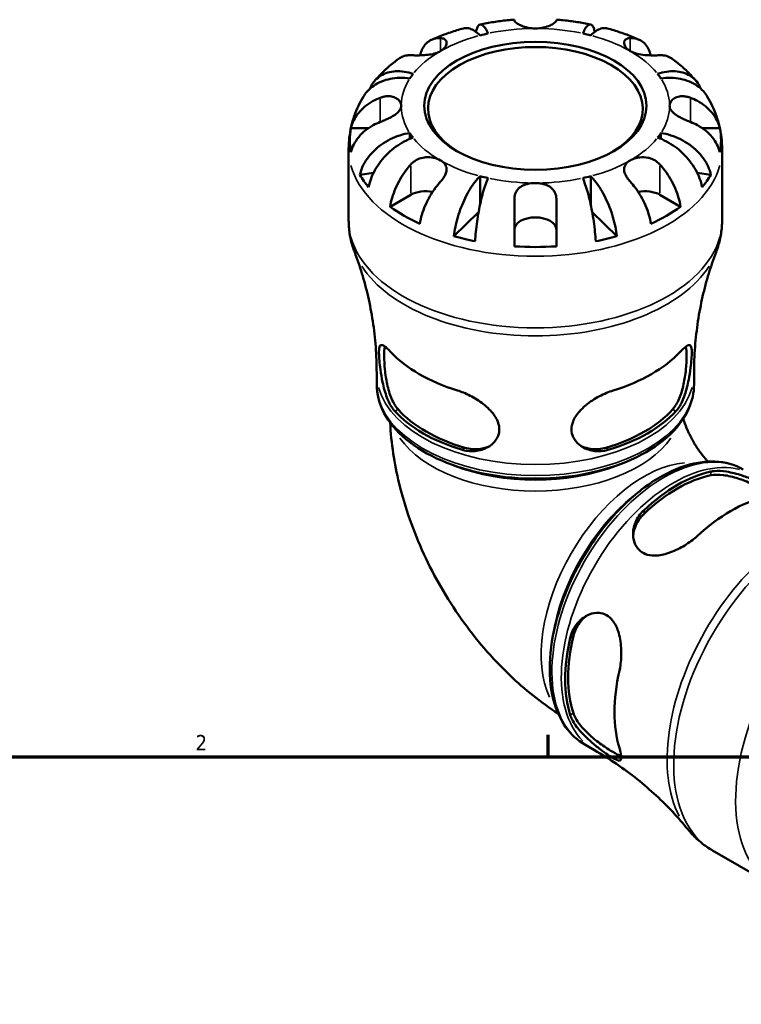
# Model space of a CAD drawing. Header units: inches. Extents: x 0.1 to 36.6, y 0.6 to 29.5.
# Tile 9 of 10: x 26.5 to 30.9, y 19.5 to 25.5. Entities that reach past the tile are written whole.
import ezdxf

# ---------------------------------------------------------------- set-up
doc = ezdxf.new("R2010")
doc.units = ezdxf.units.IN
doc.header["$MEASUREMENT"] = 0
for name, color, linetype, lineweight in [('Border (ANSI)', 7, 'Continuous', 70), ('Visible (ANSI)', 7, 'Continuous', 50), ('Visible Narrow (ANSI)', 7, 'Continuous', 35)]:
    doc.layers.add(name, color=color, linetype=linetype, lineweight=lineweight)
doc.styles.add('Note Text (ANSI)', font='tahoma.ttf')

# ---------------------------------------------------------------- blocks, each defined once
blk = doc.blocks.new('Borders Default Border')
at = {"layer": 'Border (ANSI)'}
blk.add_line((29.75, 21), (29.75, 21.1345), dxfattribs=at)
at = {"layer": 'Border (ANSI)', "flags": 128}
blk.add_lwpolyline([(0.5, 1), (0.5, 21), (33.5, 21), (33.5, 1), (0.5, 1)], dxfattribs=at)
at = {"layer": 'Border (ANSI)', "color": 5, "true_color": 0x0000ff, "insert": (27.5964, 21.04), "char_height": 0.0945, "attachment_point": 7, "style": 'Note Text (ANSI)'}
blk.add_mtext('2', dxfattribs=at)

msp = doc.modelspace()

# ---------------------------------------------------------------- linework, layer by layer
at = {"layer": 'Visible (ANSI)'}
for p, q in [((29.5437, 25.4965), (29.5437, 25.5015)), ((29.8002, 25.5015), (29.8002, 25.4965)), ((28.5457, 24.84), (28.6535, 24.84)), ((30.6903, 24.84), (30.7982, 24.84)), ((28.9053, 24.8093), (28.9053, 24.7739)), ((30.4386, 24.8093), (30.4386, 24.7739)), ((28.5319, 24.2763), (28.5319, 24.7137)), ((30.8119, 24.2763), (30.8119, 24.7137)), ((28.5999, 24.5541), (28.684, 24.5667)), ((29.3343, 24.5459), (29.3343, 24.3739)), ((30.0096, 24.5459), (30.0096, 24.3739)), ((30.6599, 24.5667), (30.744, 24.5541)), ((28.7849, 24.3598), (28.9112, 24.4325)), ((30.4327, 24.4325), (30.559, 24.3598)), ((29.5437, 24.1176), (29.5437, 24.4051)), ((29.8002, 24.4051), (29.8002, 24.1176)), ((29.1742, 24.1797), (29.3251, 24.3272)), ((30.0187, 24.3272), (30.1697, 24.1797)), ((28.7029, 23.2766), (28.7029, 23.3433)), ((30.6409, 23.2766), (30.6409, 23.3433)), ((29.9743, 21.0756), (30.032, 21.0423)), ((30.7536, 20.4295), (31.132, 20.2116))]:
    msp.add_line(p, q, dxfattribs=at)
for centre, major_axis, ratio, start_param, end_param in [((29.6719, 24.9572), (-0.6555, 0), 0.575862, 2.377424, 7.047354), ((29.6719, 24.9759), (-0.8194, 0), 0.575862, 5.073083, 5.137094), ((29.6719, 24.9759), (-0.8194, 0), 0.575862, 4.287684, 4.351695), ((29.6719, 24.9759), (-0.8194, 0), 0.575862, 5.858481, 5.922492), ((29.6719, 24.9759), (0.8194, 0), 0.575862, 0.360694, 0.424705), ((29.6719, 24.7662), (-1.1335, 0), 0.575862, 6.169805, 6.396566), ((29.6719, 24.7662), (1.1335, 0), 0.575862, 6.169805, 6.396566), ((29.6719, 24.9759), (-0.8194, 0), 0.575862, 0.360694, 0.424705), ((29.6719, 24.9759), (0.8194, 0), 0.575862, 5.858481, 5.922492), ((29.6719, 24.7662), (-1.1335, 0), 0.575862, 0.330797, 0.454601), ((29.6719, 24.9759), (0.8194, 0), 0.575862, 4.287684, 4.351695), ((29.6719, 24.9759), (0.8194, 0), 0.575862, 5.073083, 5.137094), ((29.6719, 24.7662), (1.1335, 0), 0.575862, 5.828584, 5.952388), ((29.0018, 24.3803), (0.1282, 0), 0.575862, 1.232239, 2.356194), ((30.342, 24.3803), (0.1282, 0), 0.575862, 0.785398, 1.909353), ((29.6719, 24.7662), (-1.1335, 0), 0.575862, 0.672018, 0.898779), ((29.6719, 24.7662), (-1.1335, 0), 0.575862, 2.242814, 2.469575), ((29.6719, 24.2205), (-0.1282, 0), 0.575862, 3.141593, 6.283185), ((29.6719, 24.7662), (-1.1335, 0), 0.575862, 1.116195, 1.239999), ((29.6719, 24.7662), (-1.1335, 0), 0.575862, 1.901593, 2.025398), ((29.6719, 24.7662), (-1.1335, 0), 0.575862, 1.457416, 1.684177), ((29.6719, 23.7457), (1.0022, 0), 0.575862, 3.635072, 4.21891), ((29.6719, 23.7457), (1.0022, 0), 0.575862, 5.205868, 5.789706), ((29.6719, 23.3706), (-0.9692, 0), 0.575862, 0.483214, 1.087582), ((29.6719, 23.3706), (-0.9428, 0), 0.575862, 0.474482, 1.096314), ((29.6719, 23.3706), (-0.9428, 0), 0.575862, 2.045279, 2.66711), ((29.6719, 23.3706), (-0.9692, 0), 0.575862, 2.054011, 2.658378), ((30.5392, 21.8685), (0.4836, 0.8399), 0.578093, 0.481281, 1.085648), ((30.5392, 21.8685), (0.4705, 0.817), 0.578093, 0.472549, 1.09438), ((30.8637, 21.6816), (-0.5001, -0.8685), 0.578093, 3.633138, 4.216976), ((30.5392, 21.8685), (0.4836, 0.8399), 0.578093, 2.052077, 2.656444), ((30.5392, 21.8685), (0.4705, 0.817), 0.578093, 2.043345, 2.665177), ((30.8637, 21.6816), (-0.5001, -0.8685), 0.578093, 5.203934, 5.787773)]:
    msp.add_ellipse(centre, major_axis=major_axis, ratio=ratio, start_param=start_param, end_param=end_param, dxfattribs=at)
msp.add_ellipse((29.6719, 24.9759), major_axis=(0.6783, 0), ratio=0.575862, dxfattribs=at)
for points, knots in [([(29.5437, 25.5015), (29.5295, 25.5004), (29.5154, 25.4992), (29.4873, 25.4964), (29.4732, 25.4948), (29.4452, 25.4914), (29.4313, 25.4894), (29.4034, 25.4853), (29.3896, 25.483), (29.3619, 25.4781), (29.3482, 25.4755), (29.3345, 25.4727)], [2.4841456, 2.4841456, 2.4841456, 2.4841456, 2.526598, 2.526598, 2.5690504, 2.5690504, 2.6115029, 2.6115029, 2.6539553, 2.6539553, 2.6964077, 2.6964077, 2.6964077, 2.6964077]), ([(29.6719, 25.4477), (29.6624, 25.4477), (29.6529, 25.4483), (29.6336, 25.4508), (29.624, 25.4527), (29.6024, 25.4584), (29.591, 25.4626), (29.5719, 25.4713), (29.5642, 25.4757), (29.5541, 25.4828), (29.5508, 25.4855), (29.5462, 25.4904), (29.5447, 25.4925), (29.5438, 25.4951), (29.5437, 25.4958), (29.5437, 25.4965)], [0, 0, 0, 0, 0.0727176, 0.0727176, 0.1504294, 0.1504294, 0.2566741, 0.2566741, 0.3574985, 0.3574985, 0.4278256, 0.4278256, 0.4958936, 0.4958936, 0.523971, 0.523971, 0.523971, 0.523971]), ([(29.8002, 25.4965), (29.8002, 25.4957), (29.8, 25.4949), (29.7989, 25.4921), (29.7973, 25.49), (29.7924, 25.485), (29.789, 25.4822), (29.7785, 25.4751), (29.7707, 25.4707), (29.7498, 25.4613), (29.7362, 25.4566), (29.7057, 25.4497), (29.6889, 25.4477), (29.6719, 25.4477)], [-0.5247, -0.5247, -0.5247, -0.5247, -0.4918187, -0.4918187, -0.4242098, -0.4242098, -0.3529175, -0.3529175, -0.2525465, -0.2525465, -0.1292355, -0.1292355, 0, 0, 0, 0]), ([(30.0094, 25.4727), (29.9957, 25.4755), (29.9819, 25.4781), (29.9543, 25.483), (29.9404, 25.4853), (29.9126, 25.4894), (29.8986, 25.4914), (29.8706, 25.4948), (29.8566, 25.4964), (29.8284, 25.4992), (29.8143, 25.5004), (29.8002, 25.5015)], [2.0159813, 2.0159813, 2.0159813, 2.0159813, 2.0584337, 2.0584337, 2.1008861, 2.1008861, 2.1433385, 2.1433385, 2.185791, 2.185791, 2.2282434, 2.2282434, 2.2282434, 2.2282434]), ([(29.2337, 25.4486), (29.2202, 25.4449), (29.2067, 25.441), (29.18, 25.4328), (29.1668, 25.4286), (29.1404, 25.4196), (29.1274, 25.415), (29.1014, 25.4053), (29.0886, 25.4003), (29.0631, 25.3899), (29.0504, 25.3845), (29.0379, 25.3789)], [2.8018414, 2.8018414, 2.8018414, 2.8018414, 2.8448942, 2.8448942, 2.8879469, 2.8879469, 2.9309996, 2.9309996, 2.9740523, 2.9740523, 3.0171051, 3.0171051, 3.0171051, 3.0171051]), ([(29.3343, 25.4058), (29.3242, 25.4157), (29.3131, 25.4249), (29.2915, 25.4391), (29.2809, 25.4441), (29.2623, 25.45), (29.2525, 25.4513), (29.24, 25.4501), (29.2368, 25.4495), (29.2337, 25.4486)], [3.6313834, 3.6313834, 3.6313834, 3.6313834, 3.7831468, 3.7831468, 3.9349102, 3.9349102, 4.0860993, 4.0860993, 4.1410021, 4.1410021, 4.1410021, 4.1410021]), ([(29.3094, 25.4271), (29.3111, 25.4356), (29.3132, 25.4435), (29.3187, 25.458), (29.3222, 25.4639), (29.3292, 25.4711), (29.3334, 25.4732), (29.3424, 25.4727), (29.3472, 25.4702), (29.3564, 25.4621), (29.3616, 25.4558), (29.3723, 25.439), (29.3778, 25.4284), (29.3827, 25.4173)], [0.3287597, 0.3287597, 0.3287597, 0.3287597, 0.4519501, 0.4519501, 0.6027539, 0.6027539, 0.7539429, 0.7539429, 0.905132, 0.905132, 1.0568954, 1.0568954, 1.2086588, 1.2086588, 1.2086588, 1.2086588]), ([(29.9611, 25.4173), (29.9661, 25.4284), (29.9715, 25.439), (29.9822, 25.4558), (29.9874, 25.4621), (29.9966, 25.4702), (30.0015, 25.4727), (30.0105, 25.4732), (30.0147, 25.4711), (30.0217, 25.4639), (30.0252, 25.458), (30.0306, 25.4435), (30.0328, 25.4356), (30.0345, 25.4271)], [3.6313834, 3.6313834, 3.6313834, 3.6313834, 3.7831468, 3.7831468, 3.9349102, 3.9349102, 4.0860993, 4.0860993, 4.2372883, 4.2372883, 4.3880921, 4.3880921, 4.5112825, 4.5112825, 4.5112825, 4.5112825]), ([(30.1101, 25.4486), (30.107, 25.4495), (30.1038, 25.4501), (30.0913, 25.4513), (30.0816, 25.45), (30.0629, 25.4441), (30.0523, 25.4391), (30.0307, 25.4249), (30.0197, 25.4157), (30.0096, 25.4058)], [0.6990401, 0.6990401, 0.6990401, 0.6990401, 0.7539429, 0.7539429, 0.905132, 0.905132, 1.0568954, 1.0568954, 1.2086588, 1.2086588, 1.2086588, 1.2086588]), ([(30.3059, 25.3789), (30.2934, 25.3845), (30.2808, 25.3899), (30.2553, 25.4003), (30.2424, 25.4053), (30.2165, 25.415), (30.2034, 25.4196), (30.1771, 25.4286), (30.1638, 25.4328), (30.1371, 25.441), (30.1237, 25.4449), (30.1102, 25.4486)], [1.6952839, 1.6952839, 1.6952839, 1.6952839, 1.7383366, 1.7383366, 1.7813894, 1.7813894, 1.8244421, 1.8244421, 1.8674948, 1.8674948, 1.9105475, 1.9105475, 1.9105475, 1.9105475]), ([(28.9677, 25.2838), (28.9706, 25.2962), (28.9745, 25.3076), (28.9843, 25.3292), (28.9914, 25.3407), (29.0084, 25.3603), (29.0183, 25.3682), (29.0382, 25.3796), (29.0501, 25.3842), (29.0724, 25.3885), (29.0826, 25.3892), (29.0925, 25.3889)], [0.1770366, 0.1770366, 0.1770366, 0.1770366, 0.3007396, 0.3007396, 0.4516004, 0.4516004, 0.6024612, 0.6024612, 0.754145, 0.754145, 0.8682016, 0.8682016, 0.8682016, 0.8682016]), ([(29.0925, 25.3889), (29.097, 25.3887), (29.1011, 25.3882), (29.1086, 25.3864), (29.1119, 25.3852), (29.1185, 25.3819), (29.1215, 25.3795), (29.1282, 25.3716), (29.1303, 25.3653), (29.1298, 25.3503), (29.1265, 25.3417), (29.114, 25.3247), (29.1045, 25.3164), (29.0925, 25.3095)], [-0.5276534, -0.5276534, -0.5276534, -0.5276534, -0.474105, -0.474105, -0.4238883, -0.4238883, -0.3615587, -0.3615587, -0.2513717, -0.2513717, -0.1293356, -0.1293356, 0, 0, 0, 0]), ([(30.2513, 25.3095), (30.2436, 25.314), (30.2368, 25.319), (30.2252, 25.3304), (30.2206, 25.3367), (30.2136, 25.3518), (30.2127, 25.3603), (30.2164, 25.3724), (30.2192, 25.3766), (30.2263, 25.3825), (30.23, 25.3845), (30.2387, 25.3875), (30.2436, 25.3884), (30.2498, 25.3888), (30.2505, 25.3888), (30.2513, 25.3889)], [-2.2624521, -2.2624521, -2.2624521, -2.2624521, -2.1788932, -2.1788932, -2.0870705, -2.0870705, -1.9601211, -1.9601211, -1.8755047, -1.8755047, -1.811327, -1.811327, -1.7448754, -1.7448754, -1.7354217, -1.7354217, -1.7354217, -1.7354217]), ([(30.2513, 25.3889), (30.2613, 25.3892), (30.2714, 25.3885), (30.2938, 25.3842), (30.3057, 25.3796), (30.3256, 25.3682), (30.3354, 25.3603), (30.3524, 25.3407), (30.3596, 25.3292), (30.3694, 25.3076), (30.3732, 25.2962), (30.3761, 25.2838)], [3.990271, 3.990271, 3.990271, 3.990271, 4.1043276, 4.1043276, 4.2560115, 4.2560115, 4.4068722, 4.4068722, 4.557733, 4.557733, 4.681436, 4.681436, 4.681436, 4.681436]), ([(29.0925, 25.3095), (29.084, 25.3046), (29.0742, 25.3004), (29.0516, 25.2931), (29.0386, 25.2903), (29.0122, 25.2863), (28.9991, 25.2852), (28.9749, 25.2839), (28.964, 25.2837), (28.9473, 25.2837), (28.9411, 25.2837), (28.93, 25.2839), (28.9251, 25.284), (28.9172, 25.2842), (28.9141, 25.2843), (28.9112, 25.2844)], [0, 0, 0, 0, 0.092316, 0.092316, 0.1969275, 0.1969275, 0.2967982, 0.2967982, 0.3837033, 0.3837033, 0.4382012, 0.4382012, 0.487457, 0.487457, 0.5217406, 0.5217406, 0.5217406, 0.5217406]), ([(30.4327, 25.2844), (30.4294, 25.2843), (30.4259, 25.2842), (30.4163, 25.2839), (30.4099, 25.2838), (30.3954, 25.2836), (30.3874, 25.2836), (30.3664, 25.284), (30.3533, 25.2846), (30.324, 25.2872), (30.3081, 25.2895), (30.2775, 25.2972), (30.2633, 25.3026), (30.2513, 25.3095)], [-0.5211875, -0.5211875, -0.5211875, -0.5211875, -0.4827149, -0.4827149, -0.4207878, -0.4207878, -0.3526592, -0.3526592, -0.2514043, -0.2514043, -0.1290367, -0.1290367, 0, 0, 0, 0]), ([(28.8367, 25.2629), (28.826, 25.2549), (28.8154, 25.2468), (28.7946, 25.2301), (28.7843, 25.2215), (28.7642, 25.2038), (28.7544, 25.1947), (28.7351, 25.176), (28.7256, 25.1664), (28.7072, 25.1467), (28.6982, 25.1366), (28.6895, 25.1262)], [3.2627992, 3.2627992, 3.2627992, 3.2627992, 3.3053107, 3.3053107, 3.3478222, 3.3478222, 3.3903337, 3.3903337, 3.4328452, 3.4328452, 3.4753567, 3.4753567, 3.4753567, 3.4753567]), ([(28.9112, 25.2844), (28.9012, 25.2848), (28.8911, 25.2841), (28.8687, 25.2798), (28.8568, 25.2752), (28.8435, 25.2675), (28.8401, 25.2653), (28.8368, 25.2628)], [3.990271, 3.990271, 3.990271, 3.990271, 4.1043276, 4.1043276, 4.2560115, 4.2560115, 4.3074945, 4.3074945, 4.3074945, 4.3074945]), ([(30.5071, 25.2628), (30.5038, 25.2653), (30.5004, 25.2675), (30.487, 25.2752), (30.4752, 25.2798), (30.4528, 25.2841), (30.4427, 25.2848), (30.4327, 25.2844)], [0.5509781, 0.5509781, 0.5509781, 0.5509781, 0.6024612, 0.6024612, 0.754145, 0.754145, 0.8682016, 0.8682016, 0.8682016, 0.8682016]), ([(30.6544, 25.1262), (30.6456, 25.1366), (30.6366, 25.1467), (30.6182, 25.1664), (30.6088, 25.176), (30.5895, 25.1947), (30.5796, 25.2038), (30.5595, 25.2215), (30.5493, 25.2301), (30.5285, 25.2468), (30.5179, 25.2549), (30.5071, 25.2629)], [1.2370323, 1.2370323, 1.2370323, 1.2370323, 1.2795438, 1.2795438, 1.3220553, 1.3220553, 1.3645668, 1.3645668, 1.4070783, 1.4070783, 1.4495898, 1.4495898, 1.4495898, 1.4495898]), ([(28.9053, 25.1424), (28.886, 25.1453), (28.8649, 25.1468), (28.8237, 25.146), (28.8035, 25.1437), (28.7679, 25.1366), (28.7492, 25.1312), (28.7144, 25.1167), (28.6982, 25.1078), (28.671, 25.0889), (28.6576, 25.0773), (28.6369, 25.0543), (28.629, 25.0434), (28.6224, 25.0326)], [3.6313834, 3.6313834, 3.6313834, 3.6313834, 3.7831468, 3.7831468, 3.9349102, 3.9349102, 4.0860993, 4.0860993, 4.2372883, 4.2372883, 4.3880921, 4.3880921, 4.5055534, 4.5055534, 4.5055534, 4.5055534]), ([(28.6623, 25.0807), (28.6644, 25.0858), (28.6666, 25.0907), (28.6755, 25.108), (28.6842, 25.1208), (28.7049, 25.1431), (28.7169, 25.1526), (28.741, 25.1673), (28.7555, 25.1738), (28.7865, 25.1829), (28.8031, 25.1855), (28.8347, 25.1872), (28.8527, 25.1864), (28.8894, 25.1809), (28.9082, 25.1761), (28.9253, 25.1703)], [0.2468209, 0.2468209, 0.2468209, 0.2468209, 0.3011464, 0.3011464, 0.4519501, 0.4519501, 0.6027539, 0.6027539, 0.7539429, 0.7539429, 0.905132, 0.905132, 1.0568954, 1.0568954, 1.2086588, 1.2086588, 1.2086588, 1.2086588]), ([(30.4185, 25.1703), (30.4357, 25.1761), (30.4544, 25.1809), (30.4911, 25.1864), (30.5091, 25.1872), (30.5408, 25.1855), (30.5574, 25.1829), (30.5884, 25.1738), (30.6028, 25.1673), (30.627, 25.1526), (30.639, 25.1431), (30.6597, 25.1208), (30.6684, 25.108), (30.6772, 25.0907), (30.6795, 25.0858), (30.6815, 25.0807)], [3.6313834, 3.6313834, 3.6313834, 3.6313834, 3.7831468, 3.7831468, 3.9349102, 3.9349102, 4.0860993, 4.0860993, 4.2372883, 4.2372883, 4.3880921, 4.3880921, 4.5388958, 4.5388958, 4.5932213, 4.5932213, 4.5932213, 4.5932213]), ([(30.7214, 25.0326), (30.7149, 25.0434), (30.707, 25.0543), (30.6863, 25.0773), (30.6728, 25.0889), (30.6457, 25.1078), (30.6295, 25.1167), (30.5946, 25.1312), (30.5759, 25.1366), (30.5404, 25.1437), (30.5202, 25.146), (30.4789, 25.1468), (30.4579, 25.1453), (30.4386, 25.1424)], [0.3344888, 0.3344888, 0.3344888, 0.3344888, 0.4519501, 0.4519501, 0.6027539, 0.6027539, 0.7539429, 0.7539429, 0.905132, 0.905132, 1.0568954, 1.0568954, 1.2086588, 1.2086588, 1.2086588, 1.2086588]), ([(28.6224, 25.0326), (28.6113, 25.014), (28.6009, 24.9947), (28.5821, 24.955), (28.5737, 24.9345), (28.5589, 24.8924), (28.5526, 24.8708), (28.5424, 24.8269), (28.5385, 24.8045), (28.5332, 24.7593), (28.5319, 24.7365), (28.5319, 24.7137)], [3.5945647, 3.5945647, 3.5945647, 3.5945647, 3.6610499, 3.6610499, 3.7275351, 3.7275351, 3.7940204, 3.7940204, 3.8605056, 3.8605056, 3.9269908, 3.9269908, 3.9269908, 3.9269908]), ([(28.5457, 24.84), (28.5499, 24.8568), (28.5562, 24.8731), (28.5712, 24.9026), (28.5813, 24.9183), (28.6054, 24.9476), (28.6193, 24.9612), (28.6474, 24.9841), (28.6642, 24.9955), (28.6959, 25.0127), (28.7102, 25.0192), (28.7243, 25.0246)], [0.1545017, 0.1545017, 0.1545017, 0.1545017, 0.3007396, 0.3007396, 0.4516004, 0.4516004, 0.6024612, 0.6024612, 0.754145, 0.754145, 0.8682016, 0.8682016, 0.8682016, 0.8682016]), ([(28.7243, 25.0246), (28.7282, 25.0261), (28.7321, 25.0274), (28.7442, 25.031), (28.7524, 25.0327), (28.769, 25.0345), (28.7774, 25.0345), (28.7967, 25.0325), (28.8071, 25.0295), (28.8275, 25.0198), (28.8364, 25.0125), (28.8492, 24.9953), (28.8525, 24.9856), (28.8525, 24.9759)], [-0.5247, -0.5247, -0.5247, -0.5247, -0.4918187, -0.4918187, -0.4242098, -0.4242098, -0.3529175, -0.3529175, -0.2525465, -0.2525465, -0.1292355, -0.1292355, 0, 0, 0, 0]), ([(30.4913, 24.9759), (30.4913, 24.9813), (30.4924, 24.9868), (30.4967, 24.9979), (30.5002, 25.0034), (30.5109, 25.0153), (30.5191, 25.0213), (30.5382, 25.03), (30.5488, 25.0328), (30.5682, 25.0345), (30.5765, 25.0344), (30.5931, 25.0324), (30.6013, 25.0306), (30.6129, 25.027), (30.6162, 25.0259), (30.6196, 25.0246)], [0, 0, 0, 0, 0.0727176, 0.0727176, 0.1504294, 0.1504294, 0.2566741, 0.2566741, 0.3574985, 0.3574985, 0.4278256, 0.4278256, 0.4958936, 0.4958936, 0.523971, 0.523971, 0.523971, 0.523971]), ([(30.6196, 25.0246), (30.6337, 25.0192), (30.648, 25.0127), (30.6796, 24.9955), (30.6964, 24.9841), (30.7246, 24.9612), (30.7385, 24.9476), (30.7626, 24.9183), (30.7727, 24.9026), (30.7876, 24.8731), (30.794, 24.8568), (30.7982, 24.84)], [3.9902711, 3.9902711, 3.9902711, 3.9902711, 4.1043277, 4.1043277, 4.2560115, 4.2560115, 4.4068723, 4.4068723, 4.5577331, 4.5577331, 4.703971, 4.703971, 4.703971, 4.703971]), ([(30.8119, 24.7137), (30.8119, 24.7365), (30.8106, 24.7593), (30.8054, 24.8045), (30.8015, 24.8269), (30.7913, 24.8708), (30.785, 24.8924), (30.7702, 24.9345), (30.7617, 24.955), (30.7429, 24.9947), (30.7326, 25.014), (30.7214, 25.0326)], [0.7853982, 0.7853982, 0.7853982, 0.7853982, 0.8518834, 0.8518834, 0.9183686, 0.9183686, 0.9848539, 0.9848539, 1.0513391, 1.0513391, 1.1178243, 1.1178243, 1.1178243, 1.1178243]), ([(28.8525, 24.9759), (28.8525, 24.9704), (28.8515, 24.9649), (28.8471, 24.9538), (28.8437, 24.9481), (28.8329, 24.9352), (28.8248, 24.9281), (28.8057, 24.9149), (28.7951, 24.9087), (28.7757, 24.8988), (28.7674, 24.8949), (28.7508, 24.8875), (28.7426, 24.8841), (28.731, 24.8795), (28.7276, 24.8782), (28.7243, 24.8769)], [0, 0, 0, 0, 0.0727176, 0.0727176, 0.1504294, 0.1504294, 0.2566741, 0.2566741, 0.3574985, 0.3574985, 0.4278256, 0.4278256, 0.4958936, 0.4958936, 0.523971, 0.523971, 0.523971, 0.523971]), ([(30.6196, 24.8769), (30.6157, 24.8784), (30.6117, 24.8799), (30.5996, 24.8848), (30.5915, 24.8882), (30.5748, 24.8957), (30.5665, 24.8996), (30.5471, 24.9097), (30.5367, 24.9158), (30.5164, 24.9302), (30.5074, 24.9385), (30.4947, 24.9565), (30.4913, 24.9661), (30.4913, 24.9759)], [-0.5247, -0.5247, -0.5247, -0.5247, -0.4918187, -0.4918187, -0.4242098, -0.4242098, -0.3529175, -0.3529175, -0.2525465, -0.2525465, -0.1292355, -0.1292355, 0, 0, 0, 0]), ([(28.7243, 24.8769), (28.7102, 24.8715), (28.6959, 24.865), (28.6642, 24.8478), (28.6474, 24.8364), (28.6193, 24.8135), (28.6054, 24.7999), (28.5813, 24.7706), (28.5712, 24.7549), (28.5562, 24.7254), (28.5499, 24.7091), (28.5457, 24.6923)], [3.990271, 3.990271, 3.990271, 3.990271, 4.1043276, 4.1043276, 4.2560115, 4.2560115, 4.4068722, 4.4068722, 4.557733, 4.557733, 4.7039709, 4.7039709, 4.7039709, 4.7039709]), ([(30.7982, 24.6923), (30.794, 24.7091), (30.7876, 24.7254), (30.7727, 24.7549), (30.7626, 24.7706), (30.7385, 24.7999), (30.7246, 24.8135), (30.6964, 24.8364), (30.6796, 24.8478), (30.648, 24.865), (30.6337, 24.8715), (30.6196, 24.8769)], [0.1545017, 0.1545017, 0.1545017, 0.1545017, 0.3007396, 0.3007396, 0.4516004, 0.4516004, 0.6024612, 0.6024612, 0.754145, 0.754145, 0.8682016, 0.8682016, 0.8682016, 0.8682016]), ([(28.5999, 24.5541), (28.6039, 24.5716), (28.6101, 24.5889), (28.6245, 24.6205), (28.6343, 24.6377), (28.6576, 24.6705), (28.671, 24.6861), (28.6982, 24.713), (28.7144, 24.7268), (28.7492, 24.7516), (28.7679, 24.7626), (28.8035, 24.7804), (28.8237, 24.7887), (28.8649, 24.8017), (28.886, 24.8065), (28.9053, 24.8093)], [0.154497, 0.154497, 0.154497, 0.154497, 0.301146, 0.301146, 0.45195, 0.45195, 0.602754, 0.602754, 0.753943, 0.753943, 0.905132, 0.905132, 1.056895, 1.056895, 1.208659, 1.208659, 1.208659, 1.208659]), ([(28.9253, 24.7814), (28.9082, 24.7756), (28.8894, 24.7676), (28.8527, 24.7483), (28.8347, 24.7369), (28.8031, 24.7137), (28.7865, 24.6999), (28.7555, 24.6697), (28.741, 24.6534), (28.7169, 24.6224), (28.7049, 24.6047), (28.6842, 24.5683), (28.6755, 24.5497), (28.6626, 24.5158), (28.6572, 24.4976), (28.6535, 24.4795)], [3.631383, 3.631383, 3.631383, 3.631383, 3.783147, 3.783147, 3.93491, 3.93491, 4.086099, 4.086099, 4.237288, 4.237288, 4.388092, 4.388092, 4.538896, 4.538896, 4.685545, 4.685545, 4.685545, 4.685545]), ([(30.6903, 24.4795), (30.6867, 24.4976), (30.6812, 24.5158), (30.6684, 24.5497), (30.6597, 24.5683), (30.639, 24.6047), (30.627, 24.6224), (30.6028, 24.6534), (30.5884, 24.6697), (30.5574, 24.6999), (30.5408, 24.7137), (30.5091, 24.7369), (30.4911, 24.7483), (30.4544, 24.7676), (30.4357, 24.7756), (30.4185, 24.7814)], [0.154497, 0.154497, 0.154497, 0.154497, 0.301146, 0.301146, 0.45195, 0.45195, 0.602754, 0.602754, 0.753943, 0.753943, 0.905132, 0.905132, 1.056895, 1.056895, 1.208659, 1.208659, 1.208659, 1.208659]), ([(30.4386, 24.8093), (30.4579, 24.8065), (30.4789, 24.8017), (30.5202, 24.7887), (30.5404, 24.7804), (30.5759, 24.7626), (30.5946, 24.7516), (30.6295, 24.7268), (30.6457, 24.713), (30.6728, 24.6861), (30.6863, 24.6705), (30.7095, 24.6377), (30.7193, 24.6205), (30.7338, 24.5889), (30.7399, 24.5716), (30.744, 24.5541)], [3.631383, 3.631383, 3.631383, 3.631383, 3.783147, 3.783147, 3.93491, 3.93491, 4.086099, 4.086099, 4.237288, 4.237288, 4.388092, 4.388092, 4.538896, 4.538896, 4.685545, 4.685545, 4.685545, 4.685545]), ([(28.9112, 24.6171), (28.9144, 24.6208), (28.9179, 24.6243), (28.9276, 24.6329), (28.934, 24.6377), (28.9484, 24.6466), (28.9565, 24.6504), (28.9774, 24.658), (28.9906, 24.6607), (29.0199, 24.6628), (29.0358, 24.6614), (29.0663, 24.6546), (29.0806, 24.6491), (29.0925, 24.6422)], [-0.5211875, -0.5211875, -0.5211875, -0.5211875, -0.4827149, -0.4827149, -0.4207878, -0.4207878, -0.3526592, -0.3526592, -0.2514043, -0.2514043, -0.1290367, -0.1290367, 0, 0, 0, 0]), ([(30.2513, 24.6422), (30.2591, 24.6467), (30.2678, 24.6505), (30.2877, 24.6572), (30.2988, 24.6597), (30.3265, 24.6629), (30.3432, 24.6624), (30.3702, 24.6568), (30.3806, 24.6533), (30.3979, 24.6452), (30.405, 24.641), (30.4184, 24.6313), (30.4246, 24.6257), (30.4311, 24.6188), (30.4319, 24.618), (30.4327, 24.6171)], [-2.2624521, -2.2624521, -2.2624521, -2.2624521, -2.1788932, -2.1788932, -2.0870705, -2.0870705, -1.9601211, -1.9601211, -1.8755047, -1.8755047, -1.811327, -1.811327, -1.7448754, -1.7448754, -1.7354217, -1.7354217, -1.7354217, -1.7354217]), ([(28.7849, 24.3598), (28.7878, 24.3782), (28.7923, 24.3972), (28.8029, 24.4327), (28.8101, 24.4525), (28.8271, 24.4916), (28.8369, 24.5109), (28.8568, 24.5453), (28.8687, 24.5635), (28.8911, 24.5936), (28.9012, 24.606), (28.9112, 24.6171)], [0.1545017, 0.1545017, 0.1545017, 0.1545017, 0.3007396, 0.3007396, 0.4516004, 0.4516004, 0.6024612, 0.6024612, 0.754145, 0.754145, 0.8682016, 0.8682016, 0.8682016, 0.8682016]), ([(29.0925, 24.6422), (29.1003, 24.6377), (29.107, 24.6327), (29.1186, 24.6212), (29.1232, 24.6147), (29.1302, 24.5978), (29.1311, 24.5873), (29.1274, 24.5682), (29.1246, 24.5604), (29.1175, 24.5463), (29.1138, 24.5402), (29.1052, 24.5278), (29.1002, 24.5215), (29.0941, 24.5144), (29.0933, 24.5135), (29.0925, 24.5127)], [-2.2624521, -2.2624521, -2.2624521, -2.2624521, -2.1788932, -2.1788932, -2.0870705, -2.0870705, -1.9601211, -1.9601211, -1.8755047, -1.8755047, -1.811327, -1.811327, -1.7448754, -1.7448754, -1.7354217, -1.7354217, -1.7354217, -1.7354217]), ([(30.2513, 24.5127), (30.248, 24.5163), (30.2449, 24.52), (30.2372, 24.5298), (30.2329, 24.5358), (30.2251, 24.5485), (30.2217, 24.555), (30.2154, 24.5711), (30.2136, 24.5803), (30.214, 24.5995), (30.2173, 24.6091), (30.2299, 24.6272), (30.2393, 24.6353), (30.2513, 24.6422)], [-0.5211875, -0.5211875, -0.5211875, -0.5211875, -0.4827149, -0.4827149, -0.4207878, -0.4207878, -0.3526592, -0.3526592, -0.2514043, -0.2514043, -0.1290367, -0.1290367, 0, 0, 0, 0]), ([(30.4327, 24.6171), (30.4427, 24.606), (30.4528, 24.5936), (30.4752, 24.5635), (30.487, 24.5453), (30.5069, 24.5109), (30.5168, 24.4916), (30.5338, 24.4525), (30.5409, 24.4327), (30.5515, 24.3972), (30.556, 24.3782), (30.559, 24.3598)], [3.9902711, 3.9902711, 3.9902711, 3.9902711, 4.1043277, 4.1043277, 4.2560115, 4.2560115, 4.4068723, 4.4068723, 4.5577331, 4.5577331, 4.703971, 4.703971, 4.703971, 4.703971]), ([(29.1742, 24.1797), (29.1763, 24.1986), (29.1795, 24.2182), (29.1871, 24.2551), (29.1923, 24.2758), (29.2044, 24.317), (29.2115, 24.3375), (29.2257, 24.3743), (29.2342, 24.394), (29.2525, 24.4315), (29.2623, 24.4493), (29.2809, 24.4799), (29.2915, 24.4956), (29.3131, 24.5236), (29.3242, 24.536), (29.3343, 24.5459)], [0.154497, 0.154497, 0.154497, 0.154497, 0.301146, 0.301146, 0.45195, 0.45195, 0.602754, 0.602754, 0.753943, 0.753943, 0.905132, 0.905132, 1.056895, 1.056895, 1.208659, 1.208659, 1.208659, 1.208659]), ([(29.3827, 24.5344), (29.3778, 24.5233), (29.3723, 24.5095), (29.3616, 24.4789), (29.3564, 24.4619), (29.3472, 24.429), (29.3424, 24.41), (29.3334, 24.3704), (29.3292, 24.3497), (29.3222, 24.3111), (29.3187, 24.2898), (29.3127, 24.247), (29.3101, 24.2257), (29.3064, 24.1879), (29.3048, 24.168), (29.3038, 24.1488)], [3.631383, 3.631383, 3.631383, 3.631383, 3.783147, 3.783147, 3.93491, 3.93491, 4.086099, 4.086099, 4.237288, 4.237288, 4.388092, 4.388092, 4.538896, 4.538896, 4.685545, 4.685545, 4.685545, 4.685545]), ([(30.0401, 24.1488), (30.039, 24.168), (30.0375, 24.1879), (30.0337, 24.2257), (30.0312, 24.247), (30.0252, 24.2898), (30.0217, 24.3111), (30.0147, 24.3497), (30.0105, 24.3704), (30.0015, 24.41), (29.9966, 24.429), (29.9874, 24.4619), (29.9822, 24.4789), (29.9715, 24.5095), (29.9661, 24.5233), (29.9611, 24.5344)], [0.154497, 0.154497, 0.154497, 0.154497, 0.301146, 0.301146, 0.45195, 0.45195, 0.602754, 0.602754, 0.753943, 0.753943, 0.905132, 0.905132, 1.056895, 1.056895, 1.208659, 1.208659, 1.208659, 1.208659]), ([(30.0096, 24.5459), (30.0197, 24.536), (30.0307, 24.5236), (30.0523, 24.4956), (30.0629, 24.4799), (30.0816, 24.4493), (30.0913, 24.4315), (30.1096, 24.394), (30.1181, 24.3743), (30.1323, 24.3375), (30.1394, 24.317), (30.1516, 24.2758), (30.1567, 24.2551), (30.1643, 24.2182), (30.1675, 24.1986), (30.1697, 24.1797)], [3.631383, 3.631383, 3.631383, 3.631383, 3.783147, 3.783147, 3.93491, 3.93491, 4.086099, 4.086099, 4.237288, 4.237288, 4.388092, 4.388092, 4.538896, 4.538896, 4.685545, 4.685545, 4.685545, 4.685545]), ([(29.0925, 24.5127), (29.0826, 24.5015), (29.0724, 24.4892), (29.0501, 24.4591), (29.0382, 24.4408), (29.0183, 24.4065), (29.0084, 24.3872), (28.9914, 24.3481), (28.9843, 24.3283), (28.9737, 24.2927), (28.9692, 24.2738), (28.9662, 24.2553)], [3.990271, 3.990271, 3.990271, 3.990271, 4.1043276, 4.1043276, 4.2560115, 4.2560115, 4.4068722, 4.4068722, 4.557733, 4.557733, 4.7039709, 4.7039709, 4.7039709, 4.7039709]), ([(29.5437, 24.4051), (29.5437, 24.4088), (29.5439, 24.4125), (29.545, 24.4237), (29.5465, 24.4309), (29.5514, 24.4451), (29.5548, 24.4519), (29.5653, 24.4671), (29.5732, 24.4746), (29.5941, 24.4887), (29.6076, 24.4944), (29.6382, 24.5021), (29.655, 24.504), (29.6719, 24.504)], [-0.5247, -0.5247, -0.5247, -0.5247, -0.4918187, -0.4918187, -0.4242098, -0.4242098, -0.3529175, -0.3529175, -0.2525465, -0.2525465, -0.1292355, -0.1292355, 0, 0, 0, 0]), ([(29.6719, 24.504), (29.6815, 24.504), (29.691, 24.5034), (29.7102, 24.5008), (29.7199, 24.4988), (29.7415, 24.4921), (29.7528, 24.4869), (29.7719, 24.4736), (29.7796, 24.4658), (29.7898, 24.4505), (29.793, 24.4438), (29.7977, 24.4295), (29.7991, 24.4222), (29.8, 24.4114), (29.8002, 24.4083), (29.8002, 24.4051)], [0, 0, 0, 0, 0.0727176, 0.0727176, 0.1504294, 0.1504294, 0.2566741, 0.2566741, 0.3574985, 0.3574985, 0.4278256, 0.4278256, 0.4958936, 0.4958936, 0.523971, 0.523971, 0.523971, 0.523971]), ([(30.3776, 24.2553), (30.3746, 24.2738), (30.3702, 24.2927), (30.3596, 24.3283), (30.3524, 24.3481), (30.3354, 24.3872), (30.3256, 24.4065), (30.3057, 24.4408), (30.2938, 24.4591), (30.2714, 24.4892), (30.2613, 24.5015), (30.2513, 24.5127)], [0.1545017, 0.1545017, 0.1545017, 0.1545017, 0.3007396, 0.3007396, 0.4516004, 0.4516004, 0.6024612, 0.6024612, 0.754145, 0.754145, 0.8682016, 0.8682016, 0.8682016, 0.8682016]), ([(28.5319, 24.2763), (28.5319, 24.2629), (28.5324, 24.2495), (28.5344, 24.2229), (28.536, 24.2096), (28.54, 24.1832), (28.5424, 24.1702), (28.5484, 24.1442), (28.5518, 24.1314), (28.5595, 24.106), (28.5639, 24.0935), (28.5686, 24.0811)], [3.9269908, 3.9269908, 3.9269908, 3.9269908, 3.9705219, 3.9705219, 4.014053, 4.014053, 4.0575842, 4.0575842, 4.1011153, 4.1011153, 4.1446464, 4.1446464, 4.1446464, 4.1446464]), ([(30.7753, 24.0811), (30.78, 24.0935), (30.7843, 24.106), (30.7921, 24.1314), (30.7955, 24.1442), (30.8014, 24.1702), (30.8039, 24.1832), (30.8079, 24.2096), (30.8094, 24.2229), (30.8114, 24.2495), (30.8119, 24.2629), (30.8119, 24.2763)], [0.5677426, 0.5677426, 0.5677426, 0.5677426, 0.6112737, 0.6112737, 0.6548048, 0.6548048, 0.6983359, 0.6983359, 0.741867, 0.741867, 0.7853982, 0.7853982, 0.7853982, 0.7853982]), ([(28.7029, 23.3433), (28.7029, 23.3969), (28.7009, 23.4506), (28.6929, 23.5567), (28.6869, 23.6092), (28.6713, 23.7119), (28.6617, 23.7622), (28.6395, 23.8595), (28.6269, 23.9066), (28.5993, 23.9969), (28.5843, 24.0401), (28.5686, 24.0811)], [3.9269908, 3.9269908, 3.9269908, 3.9269908, 3.9705219, 3.9705219, 4.014053, 4.014053, 4.0575842, 4.0575842, 4.1011153, 4.1011153, 4.1446464, 4.1446464, 4.1446464, 4.1446464]), ([(30.7753, 24.0811), (30.7595, 24.0401), (30.7445, 23.9969), (30.717, 23.9066), (30.7043, 23.8595), (30.6821, 23.7622), (30.6726, 23.7119), (30.657, 23.6092), (30.651, 23.5567), (30.643, 23.4506), (30.6409, 23.3969), (30.6409, 23.3433)], [0.5677426, 0.5677426, 0.5677426, 0.5677426, 0.6112737, 0.6112737, 0.6548048, 0.6548048, 0.6983359, 0.6983359, 0.741867, 0.741867, 0.7853982, 0.7853982, 0.7853982, 0.7853982]), ([(28.8137, 23.1113), (28.8089, 23.1166), (28.8043, 23.1224), (28.7868, 23.1471), (28.7754, 23.1694), (28.7547, 23.2231), (28.7458, 23.2552), (28.7335, 23.3138), (28.7292, 23.3398), (28.7232, 23.3846), (28.7211, 23.4033), (28.7181, 23.4378), (28.7172, 23.4531), (28.7167, 23.4827), (28.7176, 23.495), (28.7232, 23.5133), (28.7288, 23.5168), (28.7455, 23.5119), (28.7562, 23.5045), (28.7757, 23.4865), (28.7823, 23.4799), (28.7893, 23.4724)], [-2.044503, -2.044503, -2.044503, -2.044503, -1.965378, -1.965378, -1.738847, -1.738847, -1.480074, -1.480074, -1.279654, -1.279654, -1.12067, -1.12067, -0.957995, -0.957995, -0.744074, -0.744074, -0.472082, -0.472082, -0.221724, -0.221724, -0.107885, -0.107885, -0.107885, -0.107885]), ([(28.8333, 23.1226), (28.8189, 23.1387), (28.8051, 23.1615), (28.7823, 23.2151), (28.7733, 23.2459), (28.7608, 23.304), (28.756, 23.3353), (28.75, 23.3956), (28.7487, 23.4245), (28.7487, 23.471), (28.7499, 23.4912), (28.7527, 23.5061)], [0.888897, 0.888897, 0.888897, 0.888897, 1.129431, 1.129431, 1.369964, 1.369964, 1.591486, 1.591486, 1.813008, 1.813008, 2.025485, 2.025485, 2.025485, 2.025485]), ([(30.5912, 23.5061), (30.5939, 23.4912), (30.5952, 23.471), (30.5952, 23.4482), (30.5952, 23.4245), (30.5938, 23.3956), (30.5878, 23.3353), (30.5831, 23.304), (30.5706, 23.2459), (30.5615, 23.2151), (30.5388, 23.1615), (30.525, 23.1387), (30.5106, 23.1226)], [-0.212478, -0.212478, -0.212478, -0.212478, 0, 0, 0, 0.221522, 0.221522, 0.443044, 0.443044, 0.683577, 0.683577, 0.92411, 0.92411, 0.92411, 0.92411]), ([(30.5546, 23.4724), (30.5609, 23.4791), (30.5668, 23.4851), (30.5852, 23.5024), (30.5956, 23.5101), (30.6123, 23.5168), (30.6183, 23.5151), (30.6253, 23.501), (30.6268, 23.4896), (30.627, 23.4609), (30.6263, 23.4461), (30.6237, 23.4125), (30.6218, 23.3947), (30.6165, 23.3522), (30.6128, 23.3278), (30.602, 23.2719), (30.5943, 23.2408), (30.5745, 23.1828), (30.5623, 23.1561), (30.5423, 23.1259), (30.5363, 23.1181), (30.5301, 23.1113)], [-2.068444, -2.068444, -2.068444, -2.068444, -1.96658, -1.96658, -1.730477, -1.730477, -1.47753, -1.47753, -1.249179, -1.249179, -1.081283, -1.081283, -0.924571, -0.924571, -0.734738, -0.734738, -0.488979, -0.488979, -0.232658, -0.232658, -0.130065, -0.130065, -0.130065, -0.130065]), ([(28.7029, 23.2766), (28.7029, 23.2169), (28.7184, 23.1574), (28.7782, 23.0433), (28.8239, 22.9889), (28.9423, 22.8896), (29.0164, 22.8453), (29.1844, 22.7728), (29.2783, 22.7448), (29.4759, 22.7077), (29.5794, 22.6986), (29.7859, 22.6999), (29.8889, 22.7104), (30.0845, 22.7499), (30.1771, 22.779), (30.3428, 22.8537), (30.4158, 22.8993), (30.5339, 23.0033), (30.5792, 23.0617), (30.6294, 23.1734), (30.6409, 23.2249), (30.6409, 23.2766)], [3.926991, 3.926991, 3.926991, 3.926991, 4.21992, 4.21992, 4.528882, 4.528882, 4.854716, 4.854716, 5.182624, 5.182624, 5.509191, 5.509191, 5.835189, 5.835189, 6.161835, 6.161835, 6.489803, 6.489803, 6.815037, 6.815037, 7.068583, 7.068583, 7.068583, 7.068583]), ([(29.1972, 23.2375), (29.2089, 23.2338), (29.2208, 23.2296), (29.2606, 23.2134), (29.2884, 23.1991), (29.3426, 23.1649), (29.3688, 23.1447), (29.4105, 23.1025), (29.4269, 23.0808), (29.4455, 23.0412), (29.4503, 23.0241), (29.4522, 22.991), (29.4498, 22.9756), (29.4376, 22.9432), (29.4266, 22.9273), (29.3939, 22.8965), (29.3703, 22.8833), (29.3173, 22.8673), (29.2875, 22.8648), (29.2455, 22.8702), (29.2335, 22.8728), (29.2216, 22.8764)], [-2.068444, -2.068444, -2.068444, -2.068444, -1.96658, -1.96658, -1.730477, -1.730477, -1.47753, -1.47753, -1.249179, -1.249179, -1.081283, -1.081283, -0.924571, -0.924571, -0.734738, -0.734738, -0.488979, -0.488979, -0.232658, -0.232658, -0.130065, -0.130065, -0.130065, -0.130065]), ([(30.1222, 22.8764), (30.1131, 22.8736), (30.1038, 22.8715), (30.0679, 22.8654), (30.0414, 22.866), (29.9882, 22.877), (29.962, 22.8889), (29.9245, 22.9189), (29.9114, 22.9348), (29.8962, 22.9674), (29.8926, 22.9828), (29.8922, 23.0154), (29.8956, 23.0321), (29.9107, 23.0701), (29.9244, 23.0909), (29.9635, 23.1349), (29.9908, 23.1574), (30.0479, 23.195), (30.0773, 23.2106), (30.1202, 23.2285), (30.1336, 23.2334), (30.1467, 23.2375)], [-2.044503, -2.044503, -2.044503, -2.044503, -1.965378, -1.965378, -1.738847, -1.738847, -1.480074, -1.480074, -1.279654, -1.279654, -1.12067, -1.12067, -0.957995, -0.957995, -0.744074, -0.744074, -0.472082, -0.472082, -0.221724, -0.221724, -0.107885, -0.107885, -0.107885, -0.107885]), ([(28.7851, 23.0419), (28.7917, 22.9143), (28.8111, 22.7906), (28.8763, 22.521), (28.9275, 22.3769), (29.0551, 22.1005), (29.1314, 21.9682), (29.307, 21.7196), (29.4063, 21.6031), (29.607, 21.4121), (29.7042, 21.3337), (29.8112, 21.2645)], [3.202877, 3.202877, 3.202877, 3.202877, 3.455752, 3.455752, 3.769911, 3.769911, 4.08407, 4.08407, 4.39823, 4.39823, 4.650387, 4.650387, 4.650387, 4.650387]), ([(30.575, 23.0653), (30.5766, 23.06), (30.5783, 23.0544), (30.586, 23.0313), (30.5933, 23.0125), (30.6108, 22.9729), (30.6213, 22.952), (30.6445, 22.9108), (30.6574, 22.8905), (30.6836, 22.8531), (30.697, 22.8359), (30.7152, 22.8148), (30.7205, 22.809), (30.7255, 22.8037)], [3.5354572, 3.5354572, 3.5354572, 3.5354572, 3.5871624, 3.5871624, 3.7445137, 3.7445137, 3.9097549, 3.9097549, 4.0786763, 4.0786763, 4.2449097, 4.2449097, 4.3131327, 4.3131327, 4.3131327, 4.3131327]), ([(29.3931, 22.8985), (29.3739, 22.8892), (29.352, 22.8827), (29.3, 22.8765), (29.2693, 22.8794), (29.2412, 22.8877)], [0.4946965, 0.4946965, 0.4946965, 0.4946965, 0.6835772, 0.6835772, 0.9241104, 0.9241104, 0.9241104, 0.9241104]), ([(30.1027, 22.8877), (30.0746, 22.8794), (30.0439, 22.8765), (29.9919, 22.8827), (29.9699, 22.8892), (29.9507, 22.8985)], [0.8888975, 0.8888975, 0.8888975, 0.8888975, 1.1294307, 1.1294307, 1.3183114, 1.3183114, 1.3183114, 1.3183114]), ([(30.9414, 22.755), (30.8895, 22.7849), (30.8301, 22.8013), (30.7009, 22.8066), (30.6308, 22.7942), (30.4853, 22.7413), (30.4098, 22.6992), (30.263, 22.59), (30.1917, 22.5226), (30.0609, 22.37), (30.0013, 22.2848), (29.8994, 22.1051), (29.8571, 22.0106), (29.7939, 21.8213), (29.773, 21.7265), (29.7553, 21.5455), (29.7586, 21.4594), (29.7902, 21.305), (29.8184, 21.2366), (29.8904, 21.1372), (29.9294, 21.1014), (29.9743, 21.0756)], [5.499721, 5.499721, 5.499721, 5.499721, 5.792936, 5.792936, 6.101946, 6.101946, 6.42768, 6.42768, 6.755542, 6.755542, 7.0821, 7.0821, 7.408096, 7.408096, 7.734733, 7.734733, 8.062654, 8.062654, 8.387773, 8.387773, 8.641314, 8.641314, 8.641314, 8.641314]), ([(30.7431, 22.7423), (30.7501, 22.7438), (30.7575, 22.7449), (30.7876, 22.7476), (30.8127, 22.7463), (30.8696, 22.7373), (30.9019, 22.7289), (30.9588, 22.7103), (30.9835, 22.701), (31.0252, 22.6839), (31.0425, 22.6763), (31.0739, 22.6617), (31.0875, 22.655), (31.1133, 22.6407), (31.1235, 22.6338), (31.1365, 22.6199), (31.1366, 22.6134), (31.1239, 22.6016), (31.1121, 22.5962), (31.0867, 22.5884), (31.0777, 22.586), (31.0676, 22.5837)], [-2.044503, -2.044503, -2.044503, -2.044503, -1.965378, -1.965378, -1.738847, -1.738847, -1.480074, -1.480074, -1.279654, -1.279654, -1.12067, -1.12067, -0.957995, -0.957995, -0.744074, -0.744074, -0.472082, -0.472082, -0.221724, -0.221724, -0.107885, -0.107885, -0.107885, -0.107885]), ([(30.7431, 22.7197), (30.7644, 22.724), (30.791, 22.7246), (30.8489, 22.7174), (30.8801, 22.7098), (30.9367, 22.6915), (30.9662, 22.68), (31.0213, 22.6551), (31.047, 22.6418), (31.087, 22.6188), (31.1036, 22.6079), (31.115, 22.5982)], [0.888897, 0.888897, 0.888897, 0.888897, 1.129431, 1.129431, 1.369964, 1.369964, 1.591486, 1.591486, 1.813008, 1.813008, 2.021803, 2.021803, 2.021803, 2.021803]), ([(30.6597, 22.3488), (30.6507, 22.3405), (30.641, 22.3324), (30.6071, 22.3061), (30.5808, 22.2891), (30.5242, 22.2593), (30.4936, 22.2467), (30.4362, 22.2315), (30.4093, 22.2282), (30.3657, 22.2317), (30.3485, 22.2362), (30.319, 22.251), (30.3068, 22.2608), (30.2849, 22.2874), (30.2767, 22.3049), (30.2663, 22.3485), (30.2668, 22.3754), (30.2794, 22.4293), (30.2922, 22.4563), (30.318, 22.4899), (30.3262, 22.499), (30.3352, 22.5074)], [-2.068444, -2.068444, -2.068444, -2.068444, -1.96658, -1.96658, -1.730477, -1.730477, -1.47753, -1.47753, -1.249179, -1.249179, -1.081283, -1.081283, -0.924571, -0.924571, -0.734738, -0.734738, -0.488979, -0.488979, -0.232658, -0.232658, -0.130065, -0.130065, -0.130065, -0.130065]), ([(30.2685, 22.3477), (30.2701, 22.369), (30.2754, 22.3914), (30.2961, 22.4396), (30.314, 22.4647), (30.3352, 22.4848)], [0.4937004, 0.4937004, 0.4937004, 0.4937004, 0.6835772, 0.6835772, 0.9241104, 0.9241104, 0.9241104, 0.9241104]), ([(29.885, 21.7275), (29.8871, 21.7368), (29.8899, 21.7459), (29.9025, 21.7801), (29.9162, 21.8028), (29.9524, 21.8435), (29.9758, 21.8603), (30.0204, 21.8778), (30.0407, 21.8813), (30.0765, 21.8782), (30.0916, 21.8736), (30.12, 21.8578), (30.1327, 21.8466), (30.1581, 21.8146), (30.1692, 21.7923), (30.1877, 21.7365), (30.1935, 21.7016), (30.1975, 21.6334), (30.1963, 21.6001), (30.1904, 21.554), (30.188, 21.54), (30.185, 21.5266)], [-2.044503, -2.044503, -2.044503, -2.044503, -1.965378, -1.965378, -1.738847, -1.738847, -1.480074, -1.480074, -1.279654, -1.279654, -1.12067, -1.12067, -0.957995, -0.957995, -0.744074, -0.744074, -0.472082, -0.472082, -0.221724, -0.221724, -0.107885, -0.107885, -0.107885, -0.107885]), ([(29.9045, 21.7388), (29.9113, 21.7673), (29.9242, 21.7953), (29.9557, 21.8376), (29.9725, 21.8535), (29.9904, 21.8656)], [0.8888975, 0.8888975, 0.8888975, 0.8888975, 1.1294307, 1.1294307, 1.3206019, 1.3206019, 1.3206019, 1.3206019]), ([(30.185, 21.055), (30.1877, 21.0461), (30.1899, 21.038), (30.1958, 21.0133), (30.1973, 21.0003), (30.1948, 20.9823), (30.1904, 20.9779), (30.1748, 20.9787), (30.1642, 20.983), (30.1393, 20.9971), (30.1268, 21.0051), (30.0992, 21.0241), (30.0846, 21.0346), (30.0506, 21.0604), (30.0313, 21.0758), (29.9883, 21.1131), (29.9652, 21.1353), (29.9248, 21.1815), (29.9078, 21.2055), (29.8915, 21.238), (29.8878, 21.2471), (29.885, 21.2559)], [-2.068444, -2.068444, -2.068444, -2.068444, -1.96658, -1.96658, -1.730477, -1.730477, -1.47753, -1.47753, -1.249179, -1.249179, -1.081283, -1.081283, -0.924571, -0.924571, -0.734738, -0.734738, -0.488979, -0.488979, -0.232658, -0.232658, -0.130065, -0.130065, -0.130065, -0.130065]), ([(30.1961, 21.0057), (30.1819, 21.0107), (30.1639, 21.0196), (30.1444, 21.0309), (30.1238, 21.0427), (30.0995, 21.0583), (30.0503, 21.0936), (30.0256, 21.1133), (29.9815, 21.1533), (29.9593, 21.1765), (29.9242, 21.2231), (29.9113, 21.2465), (29.9045, 21.2672)], [-0.210952, -0.210952, -0.210952, -0.210952, 0, 0, 0, 0.221522, 0.221522, 0.443044, 0.443044, 0.683577, 0.683577, 0.92411, 0.92411, 0.92411, 0.92411]), ([(30.6019, 20.5595), (30.5744, 20.5935), (30.5446, 20.6279), (30.4804, 20.6966), (30.4461, 20.7309), (30.3731, 20.7984), (30.3345, 20.8317), (30.2536, 20.8963), (30.2112, 20.9275), (30.1236, 20.9872), (30.0783, 21.0157), (30.032, 21.0423)], [2.1391866, 2.1391866, 2.1391866, 2.1391866, 2.1829749, 2.1829749, 2.2267632, 2.2267632, 2.2705515, 2.2705515, 2.3143399, 2.3143399, 2.3581282, 2.3581282, 2.3581282, 2.3581282]), ([(30.6019, 20.5595), (30.6103, 20.5492), (30.619, 20.5391), (30.6372, 20.5196), (30.6467, 20.5101), (30.6664, 20.4919), (30.6765, 20.4832), (30.6975, 20.4665), (30.7083, 20.4585), (30.7306, 20.4433), (30.742, 20.4362), (30.7536, 20.4295)], [2.1391866, 2.1391866, 2.1391866, 2.1391866, 2.1829749, 2.1829749, 2.2267632, 2.2267632, 2.2705515, 2.2705515, 2.3143399, 2.3143399, 2.3581282, 2.3581282, 2.3581282, 2.3581282])]:
    msp.add_open_spline(points, degree=3, knots=knots, dxfattribs=at)
at = {"layer": 'Visible Narrow (ANSI)'}
for p, q in [((29.0925, 25.3849), (29.0925, 25.3135)), ((30.2513, 25.3849), (30.2513, 25.3135)), ((28.7243, 25.0172), (28.7243, 24.8843)), ((30.6196, 25.0172), (30.6196, 24.8843)), ((28.9112, 24.6079), (28.9112, 24.4417)), ((30.4327, 24.6079), (30.4327, 24.4417)), ((28.8323, 23.122), (28.8147, 23.1119)), ((30.5115, 23.122), (30.5291, 23.1119)), ((29.2402, 22.8871), (29.2226, 22.877)), ((30.1036, 22.8871), (30.1212, 22.877)), ((30.7431, 22.7208), (30.7431, 22.7412)), ((30.3352, 22.4859), (30.3352, 22.5063)), ((29.9035, 21.7382), (29.8859, 21.7281)), ((29.9035, 21.2666), (29.8859, 21.2565))]:
    msp.add_line(p, q, dxfattribs=at)
for centre, major_axis, ratio, start_param, end_param in [((29.6719, 24.9759), (-0.8194, 0), 0.575862, 4.730424, 5.055048), ((29.6719, 24.9759), (-0.8194, 0), 0.575862, 4.36973, 4.694354), ((29.6719, 24.9759), (-0.8194, 0), 0.575862, 5.155128, 5.479752), ((29.6719, 24.9759), (-0.8194, 0), 0.575862, 3.945025, 4.26965), ((29.6719, 24.9759), (-0.8194, 0), 0.575862, 5.515822, 5.840446), ((29.6719, 24.9759), (-0.8194, 0), 0.575862, 3.584332, 3.908956), ((29.6719, 24.9759), (-0.8194, 0), 0.575862, 5.940526, 6.265151), ((29.6719, 24.9759), (0.8194, 0), 0.575862, 0.018035, 0.342659), ((29.6719, 24.9759), (-0.8194, 0), 0.575862, 0.018035, 0.342659), ((29.6719, 24.9759), (0.8194, 0), 0.575862, 5.940526, 6.265151), ((29.6719, 24.9759), (0.8194, 0), 0.575862, 3.584332, 3.908956), ((29.6719, 24.9759), (0.8194, 0), 0.575862, 5.515822, 5.840446), ((29.6719, 24.7137), (-1.14, 0), 0.575862, 0.15708, 2.984513), ((29.6719, 24.9759), (0.8194, 0), 0.575862, 3.945025, 4.26965), ((29.6719, 24.9759), (0.8194, 0), 0.575862, 5.155128, 5.479752), ((29.6719, 24.9759), (0.8194, 0), 0.575862, 4.36973, 4.694354), ((29.6719, 24.9759), (0.8194, 0), 0.575862, 4.730424, 5.055048), ((29.6719, 24.2763), (1.14, 0), 0.575862, 3.298672, 6.126106), ((29.6719, 24.2216), (-1.13, 0), 0.575862, 0.35297, 2.788623), ((29.6719, 23.3433), (-0.969, 0), 0.575862, 0.15708, 2.984513), ((29.6719, 23.2766), (0.969, 0), 0.575862, 3.298672, 6.126106), ((29.6719, 23.1353), (-0.8892, 0), 0.575862, 0.375976, 2.765617), ((30.4579, 21.9153), (-0.4836, -0.8397), 0.578093, 3.298672, 6.126106), ((30.3357, 21.9856), (0.4437, 0.7706), 0.578093, 0.378551, 2.763042), ((30.5156, 21.8821), (0.4836, 0.8397), 0.578093, 0.15708, 2.984513), ((29.6719, 23.2026), (0.8892, 0), 0.575862, 4.11804, 5.306738), ((30.3939, 21.9521), (-0.4437, -0.7706), 0.578093, 4.125577, 5.299201), ((31.3225, 21.4174), (-0.5689, -0.9879), 0.578093, 3.298672, 6.126106), ((31.2753, 21.4446), (0.5639, 0.9792), 0.578093, 0.354127, 2.787466), ((31.7009, 21.1995), (0.5689, 0.9879), 0.578093, 0.15708, 2.984513)]:
    msp.add_ellipse(centre, major_axis=major_axis, ratio=ratio, start_param=start_param, end_param=end_param, dxfattribs=at)

# ---------------------------------------------------------------- block references
msp.add_blockref('Borders Default Border', (0, 0))

doc.saveas('drawing.dxf')
